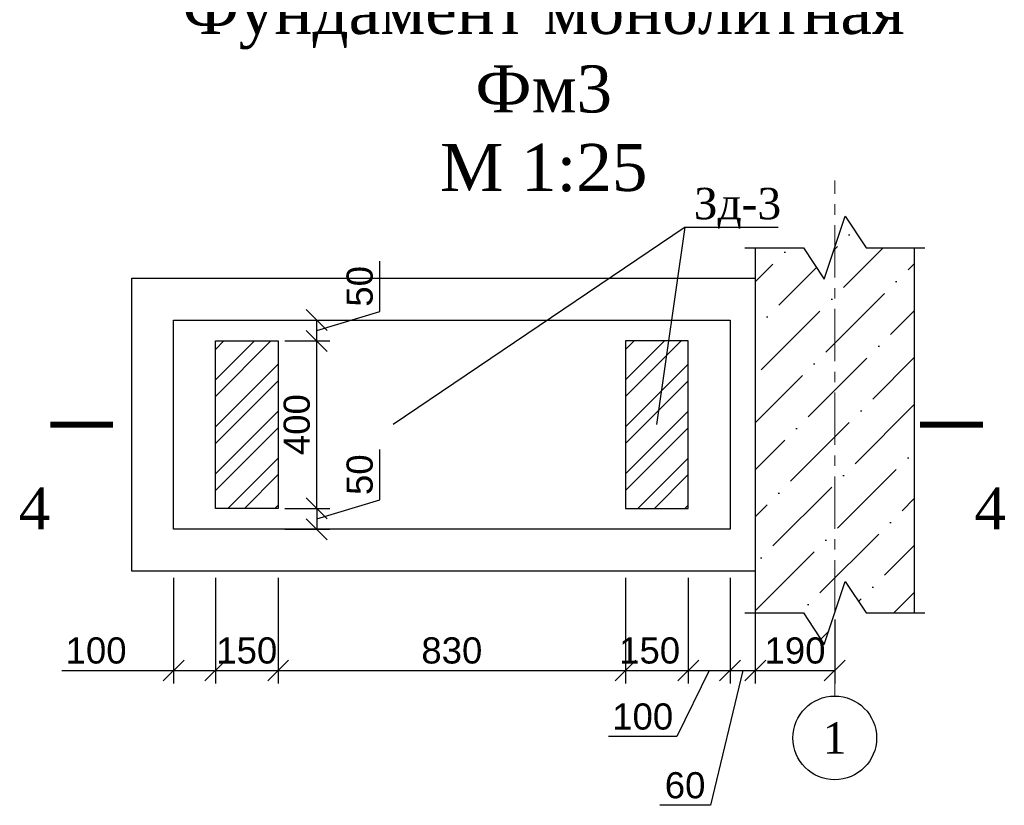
# Model space of a CAD drawing. Header units: millimetres. Extents: x 2063114 to 14983986, y -126020516 to 213791.
# Tile 237 of 256: x 2351083 to 2360495, y -1312810 to -1305302. Entities that reach past the tile are written whole.
import ezdxf
from ezdxf.enums import TextEntityAlignment as Align

# ---------------------------------------------------------------- set-up
doc = ezdxf.new("R2010")
doc.units = ezdxf.units.MM
doc.linetypes.add('CENTERX2', pattern=[4, 2.5, -0.5, 0.5, -0.5])
doc.layers.get('Defpoints').update_dxf_attribs({"color": 6, "lineweight": 35})
for name, color, linetype, lineweight in [('.', 7, 'Continuous', 15), ('АСО-оси', 24, 'CENTERX2', 20), ('Фундамент', 7, 'Continuous', 30)]:
    doc.layers.add(name, color=color, linetype=linetype, lineweight=lineweight)
doc.styles.get("Standard").update_dxf_attribs({"font": 'arial.ttf'})
doc.styles.add('TIMES', font='times.ttf')
doc.styles.add('TIMES NEW', font='times.ttf', dxfattribs={"height": 200})
doc.styles.add('Times New Roman', font='times.ttf')
doc.dimstyles.new('25', dxfattribs={"dimscale": 100, "dimtxt": 2.5, "dimasz": 2, "dimexe": 1.25, "dimexo": 0.625, "dimtad": 1, "dimdec": 0, "dimlfac": 0.25, "dimtxsty": 'Standard', "dimblk": 'OBLIQUE', "dimcen": 2, "dimdle": 0.008, "dimclrd": 256, "dimclre": 256, "dimclrt": 256, "dimadec": 0, "dimazin": 0, "dimtfac": 1, "dimtdec": 0, "dimtmove": 1, "dimatfit": 2, "dimfxl": 1.25, "dimarcsym": 0})

# ---------------------------------------------------------------- blocks, each defined once
blk = doc.blocks.new('_Oblique')
at = {"color": 0, "linetype": 'ByBlock', "lineweight": -2}
blk.add_line((-0.5, -0.5), (0.5, 0.5), dxfattribs=at)
blk = doc.blocks.new('*D663')
at = {"lineweight": -2, "transparency": 16777216}
for p, q in [((2352554.2, -1310634.8), (2352554.2, -1311647.3)), ((2352954.2, -1310634.8), (2352954.2, -1311647.3)), ((2351487.5, -1311522.3), (2352554.2, -1311522.3)), ((2352553.4, -1311522.3), (2352955, -1311522.3))]:
    blk.add_line(p, q, dxfattribs=at)
at = {"layer": 'Defpoints', "color": 0, "lineweight": 30, "transparency": 16777216}
for p in [(2352554.2, -1310572.3), (2352954.2, -1310572.3), (2352954.2, -1311522.3)]:
    blk.add_point(p, dxfattribs=at)
at = {"lineweight": -2, "transparency": 16777216, "xscale": 200, "yscale": 200, "zscale": 200, "rotation": 180}
blk.add_blockref('_Oblique', (2352554.2, -1311522.3), dxfattribs=at)
at = {"lineweight": -2, "transparency": 16777216, "xscale": 200, "yscale": 200, "zscale": 200}
blk.add_blockref('_Oblique', (2352954.2, -1311522.3), dxfattribs=at)
at = {"transparency": 16777216, "insert": (2351813.9, -1311332.2), "char_height": 250, "attachment_point": 5}
blk.add_mtext('100', dxfattribs=at)
blk = doc.blocks.new('*D664')
at = {"lineweight": -2, "transparency": 16777216}
for p, q in [((2352954.2, -1310634.8), (2352954.2, -1311647.3)), ((2353554.2, -1310634.8), (2353554.2, -1311647.3)), ((2352953.4, -1311522.3), (2353555, -1311522.3))]:
    blk.add_line(p, q, dxfattribs=at)
at = {"layer": 'Defpoints', "color": 0, "lineweight": 30, "transparency": 16777216}
for p in [(2352954.2, -1310572.3), (2353554.2, -1310572.3), (2353554.2, -1311522.3)]:
    blk.add_point(p, dxfattribs=at)
at = {"lineweight": -2, "transparency": 16777216, "xscale": 200, "yscale": 200, "zscale": 200, "rotation": 180}
blk.add_blockref('_Oblique', (2352954.2, -1311522.3), dxfattribs=at)
at = {"lineweight": -2, "transparency": 16777216, "xscale": 200, "yscale": 200, "zscale": 200}
blk.add_blockref('_Oblique', (2353554.2, -1311522.3), dxfattribs=at)
at = {"transparency": 16777216, "insert": (2353254.2, -1311332.2), "char_height": 250, "attachment_point": 5}
blk.add_mtext('150', dxfattribs=at)
blk = doc.blocks.new('*D665')
at = {"lineweight": -2, "transparency": 16777216}
for p, q in [((2353554.2, -1310634.8), (2353554.2, -1311647.3)), ((2356874.2, -1310634.8), (2356874.2, -1311647.3)), ((2353553.4, -1311522.3), (2356875, -1311522.3))]:
    blk.add_line(p, q, dxfattribs=at)
at = {"layer": 'Defpoints', "color": 0, "lineweight": 30, "transparency": 16777216}
for p in [(2353554.2, -1310572.3), (2356874.2, -1310572.3), (2356874.2, -1311522.3)]:
    blk.add_point(p, dxfattribs=at)
at = {"lineweight": -2, "transparency": 16777216, "xscale": 200, "yscale": 200, "zscale": 200, "rotation": 180}
blk.add_blockref('_Oblique', (2353554.2, -1311522.3), dxfattribs=at)
at = {"lineweight": -2, "transparency": 16777216, "xscale": 200, "yscale": 200, "zscale": 200}
blk.add_blockref('_Oblique', (2356874.2, -1311522.3), dxfattribs=at)
at = {"transparency": 16777216, "insert": (2355214.2, -1311332.1), "char_height": 250, "attachment_point": 5}
blk.add_mtext('830', dxfattribs=at)
blk = doc.blocks.new('*D666')
at = {"lineweight": -2, "transparency": 16777216}
for p, q in [((2356874.2, -1310634.8), (2356874.2, -1311647.3)), ((2357474.2, -1310634.8), (2357474.2, -1311647.3)), ((2356873.4, -1311522.3), (2357475, -1311522.3))]:
    blk.add_line(p, q, dxfattribs=at)
at = {"layer": 'Defpoints', "color": 0, "lineweight": 30, "transparency": 16777216}
for p in [(2356874.2, -1310572.3), (2357474.2, -1310572.3), (2357474.2, -1311522.3)]:
    blk.add_point(p, dxfattribs=at)
at = {"lineweight": -2, "transparency": 16777216, "xscale": 200, "yscale": 200, "zscale": 200, "rotation": 180}
blk.add_blockref('_Oblique', (2356874.2, -1311522.3), dxfattribs=at)
at = {"lineweight": -2, "transparency": 16777216, "xscale": 200, "yscale": 200, "zscale": 200}
blk.add_blockref('_Oblique', (2357474.2, -1311522.3), dxfattribs=at)
at = {"transparency": 16777216, "insert": (2357104.9, -1311332.2), "char_height": 250, "attachment_point": 5}
blk.add_mtext('150', dxfattribs=at)
blk = doc.blocks.new('*D667')
at = {"lineweight": -2, "transparency": 16777216}
for p, q in [((2357474.2, -1310634.8), (2357474.2, -1311647.3)), ((2357874.2, -1310634.8), (2357874.2, -1311647.3)), ((2357674.2, -1311522.3), (2357365.1, -1312153.3)), ((2357473.4, -1311522.3), (2357875, -1311522.3)), ((2357365.1, -1312153.3), (2356712.2, -1312153.3))]:
    blk.add_line(p, q, dxfattribs=at)
at = {"layer": 'Defpoints', "color": 0, "lineweight": 30, "transparency": 16777216}
for p in [(2357474.2, -1310572.3), (2357874.2, -1310572.3), (2357874.2, -1311522.3)]:
    blk.add_point(p, dxfattribs=at)
at = {"lineweight": -2, "transparency": 16777216, "xscale": 200, "yscale": 200, "zscale": 200, "rotation": 180}
blk.add_blockref('_Oblique', (2357474.2, -1311522.3), dxfattribs=at)
at = {"lineweight": -2, "transparency": 16777216, "xscale": 200, "yscale": 200, "zscale": 200}
blk.add_blockref('_Oblique', (2357874.2, -1311522.3), dxfattribs=at)
at = {"transparency": 16777216, "insert": (2357038.7, -1311963.2), "char_height": 250, "attachment_point": 5}
blk.add_mtext('100', dxfattribs=at)
blk = doc.blocks.new('*D710')
at = {"lineweight": -2, "transparency": 16777216}
for p, q in [((2357874.2, -1310634.8), (2357874.2, -1311647.3)), ((2358114.2, -1310634.8), (2358114.2, -1311647.3)), ((2357994.2, -1311522.3), (2357685.5, -1312810.3)), ((2357873.4, -1311522.3), (2358115, -1311522.3)), ((2357685.5, -1312810.3), (2357201.9, -1312810.3))]:
    blk.add_line(p, q, dxfattribs=at)
at = {"layer": 'Defpoints', "color": 0, "lineweight": 30, "transparency": 16777216}
for p in [(2357874.2, -1310572.3), (2358114.2, -1310572.3), (2358114.2, -1311522.3)]:
    blk.add_point(p, dxfattribs=at)
at = {"lineweight": -2, "transparency": 16777216, "xscale": 200, "yscale": 200, "zscale": 200, "rotation": 180}
blk.add_blockref('_Oblique', (2357874.2, -1311522.3), dxfattribs=at)
at = {"lineweight": -2, "transparency": 16777216, "xscale": 200, "yscale": 200, "zscale": 200}
blk.add_blockref('_Oblique', (2358114.2, -1311522.3), dxfattribs=at)
at = {"transparency": 16777216, "insert": (2357443.7, -1312620.2), "char_height": 250, "attachment_point": 5}
blk.add_mtext('60', dxfattribs=at)
blk = doc.blocks.new('*D711')
at = {"lineweight": -2, "transparency": 16777216}
for p, q in [((2358114.2, -1311034.8), (2358114.2, -1311647.3)), ((2358874.3, -1311034.8), (2358874.3, -1311647.3)), ((2358113.4, -1311522.3), (2358875.1, -1311522.3))]:
    blk.add_line(p, q, dxfattribs=at)
at = {"layer": 'Defpoints', "color": 0, "lineweight": 30, "transparency": 16777216}
for p in [(2358114.2, -1310972.3), (2358874.3, -1310972.3), (2358874.3, -1311522.3)]:
    blk.add_point(p, dxfattribs=at)
at = {"lineweight": -2, "transparency": 16777216, "xscale": 200, "yscale": 200, "zscale": 200, "rotation": 180}
blk.add_blockref('_Oblique', (2358114.2, -1311522.3), dxfattribs=at)
at = {"lineweight": -2, "transparency": 16777216, "xscale": 200, "yscale": 200, "zscale": 200}
blk.add_blockref('_Oblique', (2358874.3, -1311522.3), dxfattribs=at)
at = {"transparency": 16777216, "insert": (2358494.3, -1311332.2), "char_height": 250, "attachment_point": 5}
blk.add_mtext('190', dxfattribs=at)
blk = doc.blocks.new('*D716')
at = {"lineweight": -2, "transparency": 16777216}
for p, q in [((2354524.4, -1309891.8), (2354524.4, -1309409.6)), ((2353616.7, -1309972.3), (2354047.7, -1309972.3)), ((2353922.7, -1310072.3), (2354524.4, -1309891.8)), ((2353922.7, -1309971.5), (2353922.7, -1310173.1)), ((2353616.7, -1310172.3), (2354047.7, -1310172.3))]:
    blk.add_line(p, q, dxfattribs=at)
at = {"layer": 'Defpoints', "color": 0, "lineweight": 30, "transparency": 16777216}
for p in [(2353554.2, -1309972.3), (2353554.2, -1310172.3), (2353922.7, -1310172.3)]:
    blk.add_point(p, dxfattribs=at)
at = {"lineweight": -2, "transparency": 16777216, "xscale": 200, "yscale": 200, "zscale": 200}
for p, rotation in [((2353922.7, -1309972.3), 90), ((2353922.7, -1310172.3), 270)]:
    blk.add_blockref('_Oblique', p, dxfattribs=dict(at, rotation=rotation))
at = {"transparency": 16777216, "insert": (2354334.2, -1309650.7), "char_height": 250, "attachment_point": 5, "rotation": 90}
blk.add_mtext('50', dxfattribs=at)
blk = doc.blocks.new('*D717')
at = {"lineweight": -2, "transparency": 16777216}
for p, q in [((2353616.7, -1308372.3), (2354047.7, -1308372.3)), ((2353922.7, -1309973.1), (2353922.7, -1308371.5)), ((2353936, -1309972.3), (2354047.7, -1309972.3))]:
    blk.add_line(p, q, dxfattribs=at)
at = {"layer": 'Defpoints', "color": 0, "lineweight": 30, "transparency": 16777216}
for p in [(2353554.2, -1308372.3), (2353922.7, -1308372.3), (2353873.5, -1309972.3)]:
    blk.add_point(p, dxfattribs=at)
at = {"lineweight": -2, "transparency": 16777216, "xscale": 200, "yscale": 200, "zscale": 200}
for p, rotation in [((2353922.7, -1308372.3), 90), ((2353922.7, -1309972.3), 270)]:
    blk.add_blockref('_Oblique', p, dxfattribs=dict(at, rotation=rotation))
at = {"transparency": 16777216, "insert": (2353732.5, -1309172.3), "char_height": 250, "attachment_point": 5, "rotation": 90}
blk.add_mtext('400', dxfattribs=at)
blk = doc.blocks.new('*D718')
at = {"lineweight": -2, "transparency": 16777216}
for p, q in [((2354524.4, -1308091.8), (2354524.4, -1307609.6)), ((2353922.7, -1308272.3), (2354524.4, -1308091.8)), ((2353922.7, -1308373.1), (2353922.7, -1308171.5)), ((2353936, -1308172.3), (2354047.7, -1308172.3)), ((2353936, -1308372.3), (2354047.7, -1308372.3))]:
    blk.add_line(p, q, dxfattribs=at)
at = {"layer": 'Defpoints', "color": 0, "lineweight": 30, "transparency": 16777216}
for p in [(2353873.5, -1308172.3), (2353922.7, -1308172.3), (2353873.5, -1308372.3)]:
    blk.add_point(p, dxfattribs=at)
at = {"lineweight": -2, "transparency": 16777216, "xscale": 200, "yscale": 200, "zscale": 200}
for p, rotation in [((2353922.7, -1308172.3), 90), ((2353922.7, -1308372.3), 270)]:
    blk.add_blockref('_Oblique', p, dxfattribs=dict(at, rotation=rotation))
at = {"transparency": 16777216, "insert": (2354334.2, -1307850.7), "char_height": 250, "attachment_point": 5, "rotation": 90}
blk.add_mtext('50', dxfattribs=at)

msp = doc.modelspace()

# ---------------------------------------------------------------- hatches: boundary and pattern name
at = {"layer": '.', "true_color": 0xffffff}
h = msp.add_hatch(dxfattribs=at)
h.set_pattern_fill('STEEL', scale=100)
h.set_pattern_definition([(45, (2343787.23, -1657524.05), (-224.5064, 224.5064), []), (45, (2343787.23, -1657365.3), (-224.5064, 224.5064), [])])
h.paths.add_polyline_path([(2353554.24129, -1308372.3413), (2352954.24129, -1308372.3413), (2352954.24129, -1309972.3413), (2353554.24129, -1309972.3413)])
h = msp.add_hatch(dxfattribs=at)
h.set_pattern_fill('STEEL', scale=100)
h.set_pattern_definition([(45, (2347707.23, -1657524.05), (-224.5064, 224.5064), []), (45, (2347707.23, -1657365.3), (-224.5064, 224.5064), [])])
h.paths.add_polyline_path([(2357474.24129, -1308372.3413), (2356874.24129, -1308372.3413), (2356874.24129, -1309972.3413), (2357474.24129, -1309972.3413)])
h = msp.add_hatch()
h.set_pattern_fill('ANSI36', color=253, scale=100)
h.set_pattern_definition([(45, (2558262.57, -1654107.33), (168.3798, 617.3926), [793.75, -158.75, 0, -158.75])])
h.paths.add_polyline_path([(2359634.24129, -1307481.08658), (2359174.24129, -1307481.08658), (2358974.24129, -1307181.08658), (2358774.24129, -1307781.08658), (2358574.24129, -1307481.08658), (2358114.24129, -1307481.08658), (2358114.24129, -1310972.3413), (2358574.24129, -1310972.3413), (2358774.24129, -1311272.3413), (2358974.24129, -1310672.3413), (2359174.24129, -1310972.3413), (2359634.24129, -1310972.3413)])

# ---------------------------------------------------------------- linework, layer by layer
for points in [[(2358014.24129, -1307481.08658), (2358574.24129, -1307481.08658), (2358774.24129, -1307781.08658), (2358974.24129, -1307181.08658), (2359174.24129, -1307481.08658), (2359734.24129, -1307481.08658)], [(2357443.16272, -1307284.43303), (2354654.24129, -1309172.3413)], [(2357174.24129, -1309172.3413), (2357443.16272, -1307284.43303), (2358333.48347, -1307284.43303)], [(2358114.24129, -1307481.08658), (2358114.24129, -1310972.3413)], [(2359634.24129, -1307481.08658), (2359634.24129, -1310972.3413)], [(2358014.24129, -1310972.3413), (2358574.24129, -1310972.3413), (2358774.24129, -1311272.3413), (2358974.24129, -1310672.3413), (2359174.24129, -1310972.3413), (2359734.24129, -1310972.3413)]]:
    msp.add_lwpolyline(points)
msp.add_lwpolyline([(2352154.24129, -1307772.3413), (2358114.24129, -1307772.3413), (2358114.24129, -1310572.3413), (2352154.24129, -1310572.3413)], close=True)
at = {"lineweight": 30}
for points in [[(2353554.24129, -1308372.3413), (2353554.24129, -1309972.3413), (2352954.24129, -1309972.3413), (2352954.24129, -1308372.3413)], [(2357474.24129, -1309972.3413), (2357474.24129, -1308372.3413), (2356874.24129, -1308372.3413), (2356874.24129, -1309972.3413)]]:
    msp.add_lwpolyline(points, close=True, dxfattribs=at)
for points in [[(2351975.42743, -1309172.3413, 60, 60, 0), (2351375.42743, -1309172.3413, 60, 60, 0), (2351575.42743, -1309172.3413, 0, 80, 0), (2351575.42743, -1309572.3413, 0, 0, 0), (2351575.42743, -1310172.3413, 0, 0, 0)], [(2359690.64336, -1309172.3413, 60, 60, 0), (2360290.64336, -1309172.3413, 60, 60, 0), (2360090.64336, -1309172.3413, 0, 80, 0), (2360090.64336, -1309572.3413, 0, 0, 0), (2360090.64336, -1310172.3413, 0, 0, 0)]]:
    msp.add_lwpolyline(points, format="xyseb")
at = {"color": 0}
msp.add_circle((2358873.91396, -1312166.64605), 400, dxfattribs=at)
at = {"layer": 'АСО-оси', "color": 1, "lineweight": 15, "ltscale": 200}
msp.add_lwpolyline([(2358874.31784, -1311766.64605), (2358874.31784, -1306838.89041)], dxfattribs=at)
at = {"layer": 'Фундамент', "lineweight": 30}
msp.add_lwpolyline([(2352554.24129, -1308172.3413), (2357874.24129, -1308172.3413), (2357874.24129, -1310172.3413), (2352554.24129, -1310172.3413)], close=True, dxfattribs=at)

# ---------------------------------------------------------------- texts
at = {"style": 'Times New Roman'}
msp.add_text('4', height=400, dxfattribs=at).set_placement((2351375.42743, -1309772.3413), align=Align.TOP_RIGHT)
msp.add_text('4', height=400, dxfattribs=at).set_placement((2360209.0164, -1309772.3413), align=Align.TOP_LEFT)
at = {"color": 7, "style": 'TIMES'}
for s, insert, char_height, width, attachment_point in [('Фундамент монолитная Фм3\\PМ 1:25', (2356092.57958, -1305968.5731), 450, 7866.8042538, 5), ('Зд-3', (2357526.9709, -1306909.34368), 300, 613.3821197, 1)]:
    msp.add_mtext(s, dxfattribs=dict(at, insert=insert, char_height=char_height, width=width, attachment_point=attachment_point))
at = {"color": 250, "insert": (2358873.91396, -1312166.64605), "char_height": 300, "width": 559.2030637, "attachment_point": 5, "rotation": 0.010710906, "style": 'TIMES NEW'}
msp.add_mtext('1', dxfattribs=at)

# ---------------------------------------------------------------- dimensions: what is measured, and where the dimension line sits
for base, p1, p2, picture, middle in [((2353922.68547, -1308172.3413), (2353873.46338, -1308372.3413), (2353873.46338, -1308172.3413), '*D718', (2354334.22196, -1308029.33738)), ((2353922.68547, -1308372.3413), (2353873.46338, -1309972.3413), (2353554.24129, -1308372.3413), '*D717', (2353732.54222, -1309172.3413)), ((2353922.68547, -1310172.3413), (2353554.24129, -1309972.3413), (2353554.24129, -1310172.3413), '*D716', (2354334.22196, -1309829.33738))]:
    dim = msp.add_linear_dim(base=base, p1=p1, p2=p2, angle=90, dimstyle='25')
    dim.commit()
    dim.dimension.update_dxf_attribs({"geometry": picture, "text_midpoint": middle})
for base, p1, p2, picture, middle in [((2352954.24129, -1311522.30755), (2352554.24129, -1310572.3413), (2352954.24129, -1310572.3413), '*D663', (2351813.94403, -1311697.40308)), ((2353554.24129, -1311522.30755), (2352954.24129, -1310572.3413), (2353554.24129, -1310572.3413), '*D664', (2353254.24129, -1311522.30755)), ((2357874.24129, -1311522.30755), (2357474.24129, -1310572.3413), (2357874.24129, -1310572.3413), '*D667', (2357302.63647, -1312153.33269)), ((2357474.24129, -1311522.30755), (2356874.24129, -1310572.3413), (2357474.24129, -1310572.3413), '*D666', (2357104.90796, -1311522.30755)), ((2358114.24129, -1311522.30755), (2357874.24129, -1310572.3413), (2358114.24129, -1310572.3413), '*D710', (2357622.98784, -1312810.31178))]:
    dim = msp.add_linear_dim(base=base, p1=p1, p2=p2, dimstyle='25')
    dim.commit()
    dim.dimension.update_dxf_attribs({"geometry": picture, "text_midpoint": middle, "dimtype": 160})
for base, p1, p2, picture, middle in [((2356874.24129, -1311522.30755), (2353554.24129, -1310572.3413), (2356874.24129, -1310572.3413), '*D665', (2355214.24129, -1311332.07904)), ((2358874.31784, -1311522.30755), (2358114.24129, -1310972.3413), (2358874.31784, -1310972.3413), '*D711', (2358494.27957, -1311332.1643))]:
    dim = msp.add_linear_dim(base=base, p1=p1, p2=p2, dimstyle='25')
    dim.commit()
    dim.dimension.update_dxf_attribs({"geometry": picture, "text_midpoint": middle})

doc.saveas('drawing.dxf')
